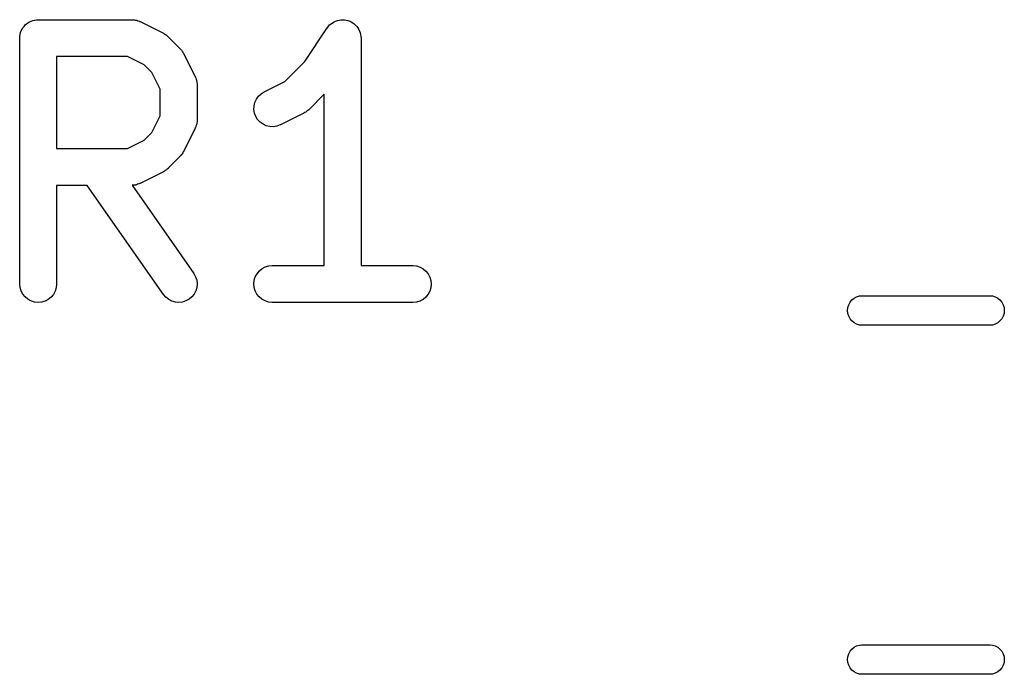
# Model space of a CAD drawing. Extents: x 4.83 to 6.45, y -3.91 to -3.08.
# Tile 5 of 13: x 4.92 to 5.08, y -3.23 to -3.13. Entities that reach past the tile are written whole.
import ezdxf

# ---------------------------------------------------------------- set-up
doc = ezdxf.new("R2010")
doc.units = 0
doc.header["$MEASUREMENT"] = 0
doc.layers.add('BLACK', color=7, linetype='CONTINUOUS')

msp = doc.modelspace()

# ---------------------------------------------------------------- linework, layer by layer
at = {"layer": 'BLACK', "linetype": 'CONTINUOUS'}
for p, q in [((4.91888, -3.12633), (4.91909, -3.12616)), ((4.91909, -3.12616), (4.91931, -3.12598)), ((4.91931, -3.12598), (4.91932, -3.12598)), ((4.91932, -3.12597), (4.91957, -3.12584)), ((4.91932, -3.12598), (4.91932, -3.12597)), ((4.91957, -3.12584), (4.91982, -3.12571)), ((4.91982, -3.12571), (4.91983, -3.12571)), ((4.91983, -3.1257), (4.9201, -3.12562)), ((4.91983, -3.12571), (4.91983, -3.1257)), ((4.9201, -3.12562), (4.92037, -3.12554)), ((4.92037, -3.12554), (4.92038, -3.12554)), ((4.92038, -3.12554), (4.92039, -3.12554)), ((4.92039, -3.12554), (4.92066, -3.12551)), ((4.92066, -3.12551), (4.92094, -3.12549)), ((4.92094, -3.12549), (4.93594, -3.12549)), ((4.93594, -3.12549), (4.93598, -3.12549)), ((4.93598, -3.12549), (4.93607, -3.1255)), ((4.93607, -3.1255), (4.93615, -3.1255)), ((4.93615, -3.1255), (4.93635, -3.12553)), ((4.93635, -3.12553), (4.93655, -3.12555)), ((4.93655, -3.12555), (4.93664, -3.12558)), ((4.93664, -3.12558), (4.93672, -3.12559)), ((4.93672, -3.12559), (4.93691, -3.12567)), ((4.93691, -3.12567), (4.9371, -3.12573)), ((4.9371, -3.12573), (4.93718, -3.12577)), ((4.93718, -3.12577), (4.93726, -3.1258)), ((4.93726, -3.1258), (4.94101, -3.12767)), ((4.96762, -3.12633), (4.96785, -3.12615)), ((4.96785, -3.12615), (4.96807, -3.12597)), ((4.96807, -3.12597), (4.96833, -3.12583)), ((4.96807, -3.12597), (4.96807, -3.12597)), ((4.96807, -3.12597), (4.96807, -3.12597)), ((4.96833, -3.12583), (4.96858, -3.1257)), ((4.96858, -3.1257), (4.96885, -3.12562)), ((4.96858, -3.1257), (4.96858, -3.1257)), ((4.96858, -3.1257), (4.96858, -3.1257)), ((4.96885, -3.12562), (4.96913, -3.12554)), ((4.96913, -3.12554), (4.96913, -3.12554)), ((4.96913, -3.12554), (4.96914, -3.12554)), ((4.96914, -3.12554), (4.96941, -3.12551)), ((4.96941, -3.12551), (4.96971, -3.12549)), ((4.96971, -3.12549), (4.96971, -3.12549)), ((4.96971, -3.12549), (4.96999, -3.12552)), ((4.96971, -3.12549), (4.96971, -3.12549)), ((4.96999, -3.12552), (4.97028, -3.12555)), ((4.97028, -3.12555), (4.97028, -3.12555)), ((4.97028, -3.12555), (4.97028, -3.12555)), ((4.97028, -3.12555), (4.97055, -3.12563)), ((4.97055, -3.12563), (4.97083, -3.12572)), ((4.97083, -3.12572), (4.97083, -3.12572)), ((4.97083, -3.12572), (4.97083, -3.12572)), ((4.97083, -3.12572), (4.97107, -3.12585)), ((4.97107, -3.12585), (4.97134, -3.12599)), ((4.97134, -3.12599), (4.97134, -3.12599)), ((4.97134, -3.12599), (4.97134, -3.12599)), ((4.97134, -3.12599), (4.97155, -3.12617)), ((4.97155, -3.12617), (4.97178, -3.12636)), ((4.91805, -3.12783), (4.91814, -3.12756)), ((4.91814, -3.12756), (4.91822, -3.1273)), ((4.91822, -3.12729), (4.91823, -3.12728)), ((4.91822, -3.1273), (4.91822, -3.12729)), ((4.91823, -3.12728), (4.91836, -3.12703)), ((4.91836, -3.12703), (4.91849, -3.12679)), ((4.91849, -3.12679), (4.9185, -3.12678)), ((4.9185, -3.12677), (4.91868, -3.12656)), ((4.9185, -3.12678), (4.9185, -3.12677)), ((4.91868, -3.12656), (4.91886, -3.12634)), ((4.91886, -3.12634), (4.91887, -3.12634)), ((4.91887, -3.12634), (4.91888, -3.12633)), ((4.94101, -3.12767), (4.94105, -3.12769)), ((4.94105, -3.12769), (4.94119, -3.12778)), ((4.96364, -3.13218), (4.96723, -3.1268)), ((4.96723, -3.1268), (4.96725, -3.12677)), ((4.96725, -3.12677), (4.96743, -3.12655)), ((4.96725, -3.12677), (4.96725, -3.12677)), ((4.96725, -3.12677), (4.96725, -3.12677)), ((4.96725, -3.12677), (4.96725, -3.12677)), ((4.96743, -3.12655), (4.96762, -3.12633)), ((4.96762, -3.12633), (4.96762, -3.12633)), ((4.96762, -3.12633), (4.96762, -3.12633)), ((4.97178, -3.12636), (4.97178, -3.12636)), ((4.97178, -3.12636), (4.97178, -3.12636)), ((4.97178, -3.12636), (4.97196, -3.12658)), ((4.97196, -3.12658), (4.97214, -3.12681)), ((4.97214, -3.12681), (4.97215, -3.12681)), ((4.97215, -3.12681), (4.97215, -3.12681)), ((4.97215, -3.12681), (4.97228, -3.12706)), ((4.97228, -3.12706), (4.97241, -3.12731)), ((4.97241, -3.12731), (4.97242, -3.12732)), ((4.97242, -3.12732), (4.97242, -3.12732)), ((4.97242, -3.12732), (4.9725, -3.12758)), ((4.9725, -3.12758), (4.97258, -3.12787)), ((4.91799, -3.1284), (4.91802, -3.12812)), ((4.91799, -3.12842), (4.91799, -3.1284)), ((4.91799, -3.12844), (4.91799, -3.12842)), ((4.91799, -3.12842), (4.91799, -3.12842)), ((4.91799, -3.12842), (4.91799, -3.12842)), ((4.91799, -3.16781), (4.91799, -3.12844)), ((4.91802, -3.12812), (4.91805, -3.12785)), ((4.91805, -3.12784), (4.91805, -3.12783)), ((4.91805, -3.12785), (4.91805, -3.12784)), ((4.94119, -3.12778), (4.94133, -3.12786)), ((4.94133, -3.12786), (4.94143, -3.12794)), ((4.94143, -3.12794), (4.94153, -3.12801)), ((4.94153, -3.12801), (4.94165, -3.12812)), ((4.94165, -3.12812), (4.94178, -3.12823)), ((4.94178, -3.12823), (4.94365, -3.1301)), ((4.97258, -3.12787), (4.97258, -3.12787)), ((4.97258, -3.12787), (4.97258, -3.12787)), ((4.97258, -3.12787), (4.97261, -3.12816)), ((4.97261, -3.12816), (4.97264, -3.12844)), ((4.97264, -3.12844), (4.97264, -3.16486)), ((4.94365, -3.1301), (4.94368, -3.13013)), ((4.94368, -3.13013), (4.94378, -3.13026)), ((4.94378, -3.13026), (4.9439, -3.13038)), ((4.9439, -3.13038), (4.94396, -3.13049)), ((4.94396, -3.13049), (4.94404, -3.13058)), ((4.94404, -3.13058), (4.94412, -3.13073)), ((4.94412, -3.13073), (4.9442, -3.13087)), ((4.9442, -3.13087), (4.94608, -3.13462)), ((4.92389, -3.13139), (4.92389, -3.14611)), ((4.93524, -3.13139), (4.92389, -3.13139)), ((4.93794, -3.13274), (4.93524, -3.13139)), ((4.96044, -3.13539), (4.96364, -3.13218)), ((4.93914, -3.13394), (4.93794, -3.13274)), ((4.94049, -3.13664), (4.93914, -3.13394)), ((4.94608, -3.13462), (4.9461, -3.13466)), ((4.9461, -3.13466), (4.94613, -3.13474)), ((4.94613, -3.13474), (4.94617, -3.13481)), ((4.94617, -3.13481), (4.94623, -3.13501)), ((4.94623, -3.13501), (4.9463, -3.1352)), ((4.9463, -3.1352), (4.94631, -3.13528)), ((4.94631, -3.13528), (4.94633, -3.13537)), ((4.94633, -3.13537), (4.94635, -3.13557)), ((4.94635, -3.13557), (4.94639, -3.13577)), ((4.95712, -3.13705), (4.96044, -3.13539)), ((4.94049, -3.14087), (4.94049, -3.13664)), ((4.94639, -3.13577), (4.94638, -3.13585)), ((4.94638, -3.13585), (4.94639, -3.13594)), ((4.94639, -3.13594), (4.94639, -3.14156)), ((4.95663, -3.13735), (4.95712, -3.13705)), ((4.95551, -3.13931), (4.95564, -3.13875)), ((4.95564, -3.13875), (4.95588, -3.13822)), ((4.95588, -3.13822), (4.95621, -3.13775)), ((4.95621, -3.13775), (4.95663, -3.13735)), ((4.96673, -3.13744), (4.96427, -3.1399)), ((4.96673, -3.16486), (4.96673, -3.13744)), ((4.95549, -3.13988), (4.95551, -3.13931)), ((4.95558, -3.14045), (4.95549, -3.13988)), ((4.96365, -3.14037), (4.96351, -3.14046)), ((4.96379, -3.14029), (4.96365, -3.14037)), ((4.96389, -3.14021), (4.96379, -3.14029)), ((4.96399, -3.14015), (4.96389, -3.14021)), ((4.96411, -3.14003), (4.96399, -3.14015)), ((4.96424, -3.13993), (4.96411, -3.14003)), ((4.96427, -3.1399), (4.96424, -3.13993)), ((4.93914, -3.14356), (4.94049, -3.14087)), ((4.94638, -3.14178), (4.94635, -3.14198)), ((4.94639, -3.1416), (4.94638, -3.14169)), ((4.94638, -3.14169), (4.94638, -3.14178)), ((4.94639, -3.14156), (4.94639, -3.1416)), ((4.95579, -3.14099), (4.95558, -3.14045)), ((4.95609, -3.14148), (4.95579, -3.14099)), ((4.95648, -3.1419), (4.95609, -3.14148)), ((4.95695, -3.14224), (4.95648, -3.1419)), ((4.96351, -3.14046), (4.95976, -3.14233)), ((4.94608, -3.14288), (4.9442, -3.14663)), ((4.94611, -3.1428), (4.94608, -3.14288)), ((4.94615, -3.14273), (4.94611, -3.1428)), ((4.94621, -3.14253), (4.94615, -3.14273)), ((4.94629, -3.14235), (4.94621, -3.14253)), ((4.9463, -3.14226), (4.94629, -3.14235)), ((4.94633, -3.14218), (4.9463, -3.14226)), ((4.94635, -3.14198), (4.94633, -3.14218)), ((4.95747, -3.14248), (4.95695, -3.14224)), ((4.95803, -3.14261), (4.95747, -3.14248)), ((4.95861, -3.14264), (4.95803, -3.14261)), ((4.95918, -3.14255), (4.95861, -3.14264)), ((4.95972, -3.14235), (4.95918, -3.14255)), ((4.95976, -3.14233), (4.95972, -3.14235)), ((4.93524, -3.14611), (4.93794, -3.14476)), ((4.93794, -3.14476), (4.93914, -3.14356)), ((4.92389, -3.14611), (4.93524, -3.14611)), ((4.94419, -3.14667), (4.9441, -3.14681)), ((4.9442, -3.14663), (4.94419, -3.14667)), ((4.94365, -3.1474), (4.94178, -3.14928)), ((4.94376, -3.14727), (4.94365, -3.1474)), ((4.94387, -3.14715), (4.94376, -3.14727)), ((4.94394, -3.14705), (4.94387, -3.14715)), ((4.94402, -3.14696), (4.94394, -3.14705)), ((4.9441, -3.14681), (4.94402, -3.14696)), ((4.94101, -3.14983), (4.93726, -3.1517)), ((4.94115, -3.14974), (4.94101, -3.14983)), ((4.9413, -3.14966), (4.94115, -3.14974)), ((4.94139, -3.14959), (4.9413, -3.14966)), ((4.9415, -3.14952), (4.94139, -3.14959)), ((4.94162, -3.14941), (4.9415, -3.14952)), ((4.94175, -3.1493), (4.94162, -3.14941)), ((4.94178, -3.14928), (4.94175, -3.1493)), ((4.92878, -3.15202), (4.92389, -3.15202)), ((4.92389, -3.15202), (4.92389, -3.16781)), ((4.94102, -3.1695), (4.92878, -3.15202)), ((4.93603, -3.15201), (4.93598, -3.15201)), ((4.93598, -3.15201), (4.94586, -3.16612)), ((4.93611, -3.15201), (4.93603, -3.15201)), ((4.93631, -3.15198), (4.93611, -3.15201)), ((4.93651, -3.15196), (4.93631, -3.15198)), ((4.9366, -3.15193), (4.93651, -3.15196)), ((4.93668, -3.15192), (4.9366, -3.15193)), ((4.93687, -3.15185), (4.93668, -3.15192)), ((4.93706, -3.15179), (4.93687, -3.15185)), ((4.93714, -3.15175), (4.93706, -3.15179)), ((4.93722, -3.15172), (4.93714, -3.15175)), ((4.93726, -3.1517), (4.93722, -3.15172)), ((4.95636, -3.16572), (4.9568, -3.16535)), ((4.9568, -3.16535), (4.95731, -3.16508)), ((4.95731, -3.16508), (4.95786, -3.16491)), ((4.95786, -3.16491), (4.95844, -3.16486)), ((4.95844, -3.16486), (4.96673, -3.16486)), ((4.97264, -3.16486), (4.98093, -3.16486)), ((4.98093, -3.16486), (4.98097, -3.16486)), ((4.98097, -3.16486), (4.98155, -3.16492)), ((4.98155, -3.16492), (4.9821, -3.1651)), ((4.9821, -3.1651), (4.9826, -3.16537)), ((4.9826, -3.16537), (4.98304, -3.16574)), ((4.94586, -3.16612), (4.94588, -3.16615)), ((4.94588, -3.16615), (4.94616, -3.16666)), ((4.94616, -3.16666), (4.94633, -3.16721)), ((4.95554, -3.16722), (4.95571, -3.16667)), ((4.95571, -3.16667), (4.95599, -3.16616)), ((4.95599, -3.16616), (4.95636, -3.16572)), ((4.98304, -3.16574), (4.9834, -3.16619)), ((4.9834, -3.16619), (4.98367, -3.1667)), ((4.98367, -3.1667), (4.98383, -3.16726)), ((4.91804, -3.16838), (4.91799, -3.16781)), ((4.91821, -3.16894), (4.91804, -3.16838)), ((4.92383, -3.16842), (4.92366, -3.16897)), ((4.92389, -3.16785), (4.92383, -3.16842)), ((4.92389, -3.16781), (4.92389, -3.16785)), ((4.94634, -3.16835), (4.94618, -3.16891)), ((4.94633, -3.16721), (4.94639, -3.16778)), ((4.94639, -3.16778), (4.94634, -3.16835)), ((4.95548, -3.16779), (4.95554, -3.16722)), ((4.95554, -3.16836), (4.95548, -3.16779)), ((4.9557, -3.16892), (4.95554, -3.16836)), ((4.98383, -3.1684), (4.98366, -3.16895)), ((4.98383, -3.16726), (4.98389, -3.16783)), ((4.98389, -3.16783), (4.98383, -3.1684)), ((4.91848, -3.16944), (4.91821, -3.16894)), ((4.91885, -3.16989), (4.91848, -3.16944)), ((4.91929, -3.17026), (4.91885, -3.16989)), ((4.9198, -3.17053), (4.91929, -3.17026)), ((4.92256, -3.17028), (4.92205, -3.17055)), ((4.92301, -3.16992), (4.92256, -3.17028)), ((4.92338, -3.16948), (4.92301, -3.16992)), ((4.92366, -3.16897), (4.92338, -3.16948)), ((4.94139, -3.16994), (4.94102, -3.1695)), ((4.94185, -3.1703), (4.94139, -3.16994)), ((4.94236, -3.17056), (4.94185, -3.1703)), ((4.94511, -3.17024), (4.94461, -3.17052)), ((4.94555, -3.16987), (4.94511, -3.17024)), ((4.94591, -3.16942), (4.94555, -3.16987)), ((4.94618, -3.16891), (4.94591, -3.16942)), ((4.95597, -3.16943), (4.9557, -3.16892)), ((4.95633, -3.16988), (4.95597, -3.16943)), ((4.95677, -3.17025), (4.95633, -3.16988)), ((4.95727, -3.17052), (4.95677, -3.17025)), ((4.98257, -3.17027), (4.98206, -3.17054)), ((4.98301, -3.16991), (4.98257, -3.17027)), ((4.98338, -3.16946), (4.98301, -3.16991)), ((4.98366, -3.16895), (4.98338, -3.16946)), ((5.05123, -3.17037), (5.05159, -3.17007)), ((5.05159, -3.17007), (5.052, -3.16985)), ((5.052, -3.16985), (5.05245, -3.16972)), ((5.05245, -3.16972), (5.05279, -3.16969)), ((5.05279, -3.16969), (5.07339, -3.16969)), ((5.07339, -3.16969), (5.07373, -3.16972)), ((5.07373, -3.16972), (5.07418, -3.16985)), ((5.07418, -3.16985), (5.07459, -3.17007)), ((5.07459, -3.17007), (5.07495, -3.17037)), ((4.92035, -3.1707), (4.9198, -3.17053)), ((4.92092, -3.17076), (4.92035, -3.1707)), ((4.92149, -3.17071), (4.92092, -3.17076)), ((4.92205, -3.17055), (4.92149, -3.17071)), ((4.94292, -3.17072), (4.94236, -3.17056)), ((4.94349, -3.17076), (4.94292, -3.17072)), ((4.94406, -3.1707), (4.94349, -3.17076)), ((4.94461, -3.17052), (4.94406, -3.1707)), ((4.95782, -3.1707), (4.95727, -3.17052)), ((4.9584, -3.17076), (4.95782, -3.1707)), ((4.95844, -3.17076), (4.9584, -3.17076)), ((4.98093, -3.17076), (4.95844, -3.17076)), ((4.98151, -3.17071), (4.98093, -3.17076)), ((4.98206, -3.17054), (4.98151, -3.17071)), ((5.05054, -3.17205), (5.05058, -3.17158)), ((5.05058, -3.17158), (5.05072, -3.17114)), ((5.05072, -3.17114), (5.05094, -3.17073)), ((5.05094, -3.17073), (5.05123, -3.17037)), ((5.07495, -3.17037), (5.07524, -3.17073)), ((5.07524, -3.17073), (5.07546, -3.17114)), ((5.07546, -3.17114), (5.0756, -3.17158)), ((5.0756, -3.17158), (5.07564, -3.17205)), ((5.05058, -3.17251), (5.05054, -3.17205)), ((5.05072, -3.17296), (5.05058, -3.17251)), ((5.05094, -3.17337), (5.05072, -3.17296)), ((5.05123, -3.17373), (5.05094, -3.17337)), ((5.07524, -3.17337), (5.07495, -3.17373)), ((5.07546, -3.17296), (5.07524, -3.17337)), ((5.0756, -3.17251), (5.07546, -3.17296)), ((5.07564, -3.17205), (5.0756, -3.17251)), ((5.05159, -3.17402), (5.05123, -3.17373)), ((5.052, -3.17424), (5.05159, -3.17402)), ((5.05245, -3.17438), (5.052, -3.17424)), ((5.05279, -3.17441), (5.05245, -3.17438)), ((5.07339, -3.17441), (5.05279, -3.17441)), ((5.07373, -3.17438), (5.07339, -3.17441)), ((5.07418, -3.17424), (5.07373, -3.17438)), ((5.07459, -3.17402), (5.07418, -3.17424)), ((5.07495, -3.17373), (5.07459, -3.17402)), ((5.05058, -3.22749), (5.05072, -3.22704)), ((5.05072, -3.22704), (5.05094, -3.22663)), ((5.05094, -3.22663), (5.05123, -3.22627)), ((5.05123, -3.22627), (5.05159, -3.22598)), ((5.05159, -3.22598), (5.052, -3.22576)), ((5.052, -3.22576), (5.05245, -3.22562)), ((5.05245, -3.22562), (5.05279, -3.22559)), ((5.05279, -3.22559), (5.07339, -3.22559)), ((5.07339, -3.22559), (5.07373, -3.22562)), ((5.07373, -3.22562), (5.07418, -3.22576)), ((5.07418, -3.22576), (5.07459, -3.22598)), ((5.07459, -3.22598), (5.07495, -3.22627)), ((5.07495, -3.22627), (5.07524, -3.22663)), ((5.07524, -3.22663), (5.07546, -3.22704)), ((5.07546, -3.22704), (5.0756, -3.22749)), ((5.05054, -3.22795), (5.05058, -3.22749)), ((5.05058, -3.22842), (5.05054, -3.22795)), ((5.05072, -3.22886), (5.05058, -3.22842)), ((5.0756, -3.22842), (5.07546, -3.22886)), ((5.0756, -3.22749), (5.07564, -3.22795)), ((5.07564, -3.22795), (5.0756, -3.22842)), ((5.05094, -3.22927), (5.05072, -3.22886)), ((5.05123, -3.22963), (5.05094, -3.22927)), ((5.05159, -3.22993), (5.05123, -3.22963)), ((5.052, -3.23015), (5.05159, -3.22993)), ((5.05245, -3.23028), (5.052, -3.23015)), ((5.07418, -3.23015), (5.07373, -3.23028)), ((5.07459, -3.22993), (5.07418, -3.23015)), ((5.07495, -3.22963), (5.07459, -3.22993)), ((5.07524, -3.22927), (5.07495, -3.22963)), ((5.07546, -3.22886), (5.07524, -3.22927)), ((5.05279, -3.23031), (5.05245, -3.23028)), ((5.07339, -3.23031), (5.05279, -3.23031)), ((5.07373, -3.23028), (5.07339, -3.23031))]:
    msp.add_line(p, q, dxfattribs=at)

doc.saveas('drawing.dxf')
